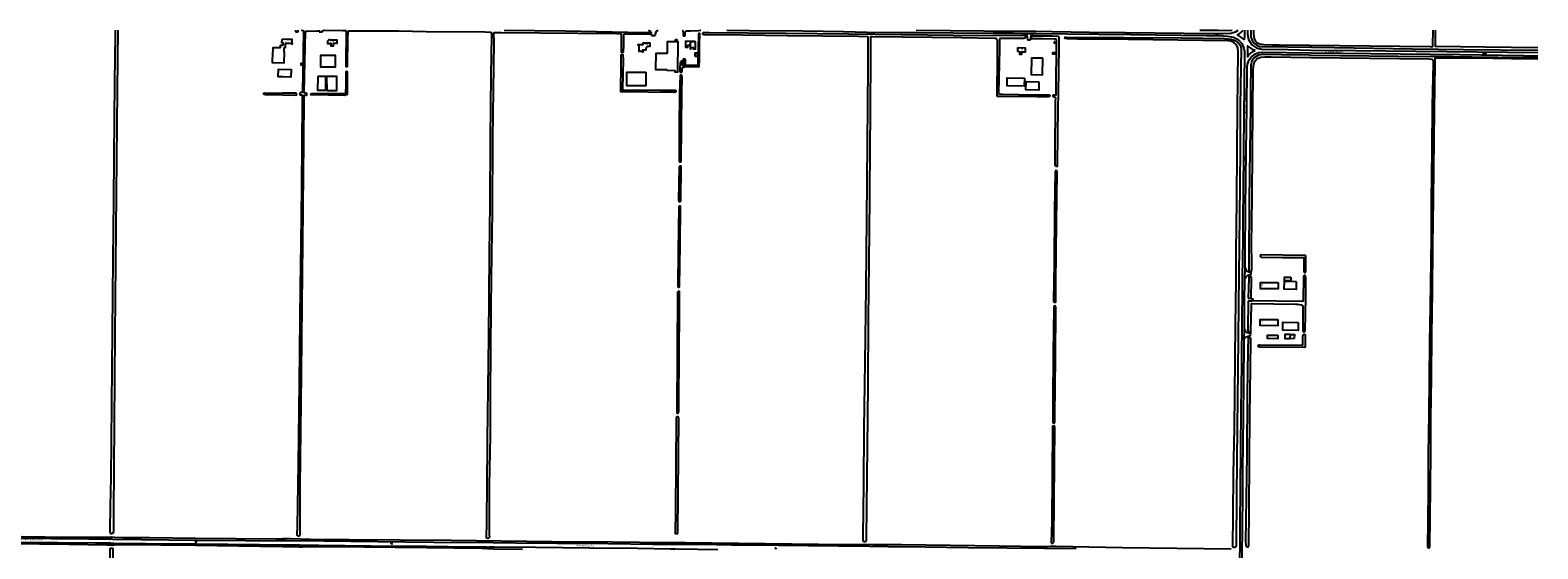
# Model space of a CAD drawing. Extents: x 168875 to 176000, y 513888 to 528000.
# Tile 106 of 106: x 173597 to 176000, y 527174 to 528000. Entities that reach past the tile are written whole.
import ezdxf

# ---------------------------------------------------------------- set-up
doc = ezdxf.new("R2010")
doc.units = 0
doc.header["$MEASUREMENT"] = 0
doc.linetypes.add('HIDDEN', pattern=[0.8, 0.5, -0.3])
doc.layers.get('0').update_dxf_attribs({"linetype": 'CONTINUOUS'})
for name, color, linetype in [('BIJGEBOUW', 12, 'CONTINUOUS'), ('DAKRAND', 10, 'CONTINUOUS'), ('HOOFDGEBOUW', 1, 'CONTINUOUS'), ('HUISNUMMER', 7, 'CONTINUOUS'), ('INSTEEK_SLOOT', 72, 'CONTINUOUS'), ('KANT_VERHARDING', 252, 'CONTINUOUS'), ('KANT_WATER', 140, 'CONTINUOUS'), ('OVERIGOPSTAL', 12, 'CONTINUOUS'), ('SEMANTIEK', 140, 'CONTINUOUS'), ('sluitlijn_verharding', 7, 'CONTINUOUS'), ('STRAATNAAM', 7, 'CONTINUOUS'), ('TALUD', 34, 'CONTINUOUS'), ('TUSSENMUUR', 12, 'HIDDEN'), ('WATERLOOPNAAM', 7, 'CONTINUOUS')]:
    doc.layers.add(name, color=color, linetype=linetype)
doc.styles.add('ISOCP', font='ISOCP.shx', dxfattribs={"height": 1.8})

# ---------------------------------------------------------------- blocks, each defined once
blk = doc.blocks.new('S05')
at = {"color": 0}
for p, q in [((0.1, 0.3), (0.4, 0.6)), ((0.1, -0.2), (0.4, 0.1)), ((0.4, 0.6), (0.7, 0.7)), ((0.4, 0.1), (0.7, 0.2)), ((0.7, 0.7), (1, 0.6)), ((0.7, 0.2), (1, 0.1)), ((1, 0.6), (1.3, 0.4)), ((1, 0.1), (1.4, -0.1)), ((1.3, 0.4), (1.7, 0.1)), ((1.7, 0.1), (2, 0)), ((2, 0), (2.3, 0.2)), ((2.3, 0.2), (2.6, 0.4)), ((1.4, -0.1), (1.7, -0.4)), ((1.7, -0.4), (2, -0.5)), ((2, -0.5), (2.3, -0.3)), ((2.3, -0.3), (2.6, -0.1))]:
    blk.add_line(p, q, dxfattribs=at)
blk = doc.blocks.new('S014')
at = {"color": 0}
for p, q in [((0, -0.8), (4.2, 1.7)), ((0, 0.6), (1.8, 1.7)), ((5.1, -1.5), (0, 1.4)), ((2.6, -1.5), (0, 0)), ((1.1, -1.5), (6.1, 1.4)), ((6.1, -0.8), (1.9, 1.7)), ((3.5, -1.5), (6.1, 0)), ((6.1, 0.7), (4.4, 1.7))]:
    blk.add_line(p, q, dxfattribs=at)

msp = doc.modelspace()

# ---------------------------------------------------------------- linework, layer by layer
at = {"layer": 'BIJGEBOUW'}
for points in [[(174625.419, 527982.654), (174625.462, 527985.203), (174628.085, 527985.159), (174628.042, 527982.609), (174625.419, 527982.654)], [(174656.531, 527958.428), (174660.611, 527958.364), (174660.69, 527963.444), (174656.61, 527963.508), (174656.531, 527958.428)], [(174000, 527925.6), (173992.611, 527925.619), (173992.792, 527937.798), (174012.99, 527937.496), (174012.809, 527925.406), (174000, 527925.6)]]:
    msp.add_lwpolyline(points, dxfattribs=at)
at = {"layer": 'DAKRAND'}
for points in [[(174641.8, 527953.8), (174638, 527953.8), (174637.8, 527945.7), (174641.6, 527945.7), (174641.8, 527953.8)], [(174068.42, 527926.201), (174055.6, 527926.3), (174055.4, 527904.7), (174068.3, 527904.6), (174068.42, 527926.201)], [(174578.3, 527933.1), (174578.2, 527911.3), (174548.3, 527911.5), (174548.4, 527933.3), (174578.3, 527933.1)], [(175181.7, 527923.5), (175181.5, 527910.9), (175154.1, 527911.4), (175154.2, 527924), (175181.7, 527923.5)], [(175204.9, 527917.6), (175204.6, 527904.4), (175184.2, 527904.8), (175184.5, 527918), (175204.9, 527917.6)], [(175614.8, 527600), (175614.7, 527587.2), (175595.9, 527587.3), (175596, 527600.1), (175614.8, 527600)], [(175606.5, 527606.8), (175606.5, 527601), (175596, 527601), (175596, 527606.8), (175606.5, 527606.8)], [(175618, 527534.6), (175617.8, 527521.7), (175593.5, 527522.1), (175593.8, 527535.1), (175618, 527534.6)], [(175585.6, 527514.4), (175585.6, 527508.5), (175569, 527508.7), (175569, 527514.5), (175585.6, 527514.4)], [(175605.014, 527509.4), (175605, 527508.3), (175597.3, 527508.4), (175597.4, 527516.1), (175605.1, 527516), (175605.092, 527515.4)], [(175605.092, 527515.4), (175605.014, 527509.4)], [(175605.014, 527509.4), (175611.8, 527509.2)]]:
    msp.add_lwpolyline(points, dxfattribs=at)
at = {"layer": 'HOOFDGEBOUW'}
for points in [[(174000.302, 527975.812), (174000.425, 527979.63), (173998.506, 527979.673), (173998.695, 527985.531)], [(174003.824, 527979.552), (174014.533, 527979.199), (174014.48, 527977.581), (174014.687, 527977.574), (174014.867, 527983.022), (174014.768, 527983.025), (174014.836, 527985.098), (174006.743, 527985.365), (174006.739, 527985.266), (173998.695, 527985.531)], [(174074.95, 527984.48), (174073.37, 527984.48), (174071.97, 527983.67), (174071.14, 527982.28), (174071.14, 527979.13), (174070.94, 527979.13), (174070.94, 527978.83), (174073.37, 527978.83), (174073.37, 527979.02), (174074.95, 527979.02)], [(174074.95, 527984.48), (174074.95, 527984.68), (174085.95, 527984.68), (174085.95, 527978.82), (174080.239, 527978.82), (174080.239, 527974.72), (174076.87, 527974.72), (174076.87, 527978.82), (174074.95, 527978.82), (174074.95, 527979.02)], [(174001.841, 527965.439), (174001.328, 527947.703), (173983.476, 527948.028), (173983.989, 527965.764)], [(174000.302, 527975.812), (173995.52, 527975.813), (173995.52, 527972.036), (173984.17, 527972.038), (173983.989, 527965.764)], [(174001.841, 527965.439), (174002.02, 527971.621), (174003.567, 527971.576)], [(174003.692, 527975.453), (174003.567, 527971.576)], [(174003.824, 527979.552), (174003.692, 527975.453)], [(174077.775, 527959.619), (174060.025, 527959.718), (174059.925, 527941.878), (174077.675, 527941.779)], [(174077.675, 527941.779), (174083.945, 527941.809), (174083.945, 527959.669), (174077.775, 527959.619)], [(174573.67, 527979.999), (174573.611, 527976.7), (174565.533, 527976.843), (174565.527, 527976.513), (174567.527, 527976.477), (174567.355, 527966.799), (174573.454, 527966.691), (174573.419, 527964.741), (174573.749, 527964.735), (174573.824, 527968.945), (174578.703, 527968.858), (174578.759, 527972.017), (174580.684, 527973.873)], [(174573.67, 527979.999), (174584.827, 527979.801), (174584.733, 527973.801), (174580.684, 527973.873)], [(174612.453, 527936.804), (174594.354, 527937.096), (174594.801, 527963.492), (174612.899, 527963.2)], [(174612.899, 527963.2), (174613.22, 527982.21), (174629.601, 527981.933), (174628.779, 527933.289), (174625.321, 527933.348), (174625.355, 527935.337), (174612.432, 527935.555), (174612.453, 527936.804)], [(174641.809, 527982.803), (174641.733, 527972.903), (174644.648, 527972.858), (174644.649, 527972.956), (174645.16, 527972.948), (174645.212, 527976.305), (174649.399, 527976.239)], [(174641.809, 527982.803), (174649.45, 527982.707)], [(174657.089, 527982.612), (174656.987, 527969.582), (174654.386, 527969.623), (174654.42, 527971.802), (174649.757, 527971.875), (174649.727, 527969.931), (174649.452, 527969.936), (174649.551, 527976.237), (174649.399, 527976.239)], [(174649.45, 527982.707), (174657.089, 527982.612)], [(175172.325, 527971.799), (175172.32, 527971.49), (175170.563, 527971.516), (175170.489, 527966.574), (175172.246, 527966.548), (175172.235, 527965.799)], [(175172.235, 527965.799), (175174.214, 527965.764), (175174.152, 527961.644), (175177.552, 527961.583), (175177.615, 527965.703), (175183.375, 527965.6), (175183.465, 527971.601), (175172.325, 527971.799)], [(174030.129, 527947.061), (174028.629, 527947.095), (174028.572, 527944.596), (174030.072, 527944.562), (174030.129, 527947.061)], [(175211.34, 527955.178), (175193.244, 527955.563), (175192.704, 527929.222), (175210.799, 527928.839), (175211.34, 527955.178)], [(174069.913, 527903.893), (174086.203, 527903.992), (174086.067, 527926.282), (174069.778, 527926.183), (174069.913, 527903.893)], [(175586.129, 527597.924), (175585.987, 527587.926), (175558.01, 527588.322), (175558.151, 527598.32), (175586.129, 527597.924)], [(175546.205, 527570.25), (175546.167, 527571.741), (175544.368, 527571.66), (175544.437, 527570.21), (175546.205, 527570.25)], [(175585.622, 527539.197), (175585.528, 527529.198), (175557.55, 527529.46), (175557.643, 527539.459), (175585.622, 527539.197)]]:
    msp.add_lwpolyline(points, dxfattribs=at)
at = {"layer": 'INSTEEK_SLOOT'}
for points in [[(173736.9, 528000), (173736.1, 527904.2), (173733.5, 527628.3), (173732.3, 527516), (173729.9, 527231.1), (173729.8, 527201.5), (173729.7, 527200.1), (173729.4, 527199.1), (173728.3, 527198.2), (173727, 527197.8), (173725.9, 527198.1), (173725.2, 527199), (173724.9, 527201.5), (173725, 527202.9), (173725.4, 527242.7), (173726.2, 527286.9), (173728, 527462.3), (173729.6, 527634.7), (173730.7, 527729.3), (173731.2, 527797.1), (173732.3, 527918.2), (173733.2, 527992), (173733.1, 528000)], [(174029.6, 528000), (174029.7, 527999.9), (174031.5, 527999.8), (174031.9, 527999.7), (174032.4, 527999.3), (174032.8, 527998.8), (174032.9, 527997.423), (174031.1, 527900.6), (174030.6, 527900.5), (174028.1, 527900.5), (174027.6, 527900.2), (174027.2, 527898.9), (174027.2, 527897.5), (174027.9, 527897.2), (174029.1, 527897.1), (174030, 527896.9), (174030.6, 527896.6), (174030.9, 527895.8), (174030.6, 527885.4), (174030.3, 527818), (174029.7, 527749.4), (174028.8, 527660.7), (174027.8, 527590.8), (174025.8, 527438.9), (174024.6, 527308.4), (174023, 527210), (174022.5, 527195.6), (174023.8, 527194.5), (174025.5, 527194.5), (174027, 527195.2), (174027.3, 527197.2), (174027.4, 527199.6), (174027.7, 527273.6), (174028.4, 527362), (174029.5, 527454), (174030.5, 527562.4), (174031.6, 527660), (174033, 527773.3), (174033.3, 527818.5), (174034.1, 527895.5), (174034, 527896.3), (174036.2, 527896.3), (174037.3, 527896.6), (174038, 527897), (174038.3, 527898.3), (174038.3, 527899.3), (174036.8, 527899.5), (174035.4, 527899.5), (174034.9, 527899.7), (174034.4, 527900.3)], [(174034.4, 527900.3), (174034.1, 527901.3), (174036.2, 527997.7), (174036.4, 527998.3), (174037.1, 527998.5), (174038.7, 527998.6), (174055.6, 527998.9), (174055.9, 527999.8), (174055.9, 528000)], [(174328.8, 527575.8), (174329.1, 527644.4), (174330.1, 527722.8), (174331.1, 527827.3), (174332.2, 527928.2), (174333, 527991.1), (174333.1, 527994.4), (174332.9, 527995.3), (174332.4, 527996), (174331.7, 527996.3), (174330.4, 527996.4), (174321.8, 527996.6), (174228.5, 527997.6), (174184.9, 527998.2), (174103.9, 527998.5), (174103.4, 527998.1), (174103.3, 527997), (174103, 527987.5), (174102.7, 527943.4), (174102.5, 527941.6), (174101.9, 527941.5), (174101.1, 527941.5), (174100.8, 527942.8), (174100.7, 527948.2), (174101.2, 527997.7), (174101, 527998.6), (174100.6, 527998.7), (174095.5, 527998.9), (174065.8, 527999.4), (174064.7, 527999.5), (174064.2, 528000)], [(174352.5, 528000), (174449.8, 527999), (174574.9, 527996.4), (174583, 527996.4), (174585.2, 527995.7), (174585.5, 527995.2), (174585.6, 527994.6), (174585.5, 527993.9), (174585, 527993), (174547.8, 527993.5), (174544.5, 527993.7), (174543.2, 527993.4), (174542.9, 527992.8), (174542.6, 527974.9), (174542.3, 527965.8), (174542.1, 527965.1), (174541.8, 527964.5), (174541.4, 527964.3), (174540.7, 527964.3), (174539.7, 527964.6), (174539.4, 527965.2), (174539.8, 527993.2), (174539.4, 527993.8), (174532.3, 527994), (174348.1, 527995.9), (174337.9, 527995.9), (174336.1, 527995.5), (174335.9, 527994.9), (174336, 527980.2), (174334.3, 527827.8), (174333.5, 527710.7), (174332.6, 527643.8), (174331.6, 527561), (174331.1, 527490.1), (174330.3, 527420.7), (174330.1, 527354.5), (174329, 527274.9), (174328.6, 527212.1), (174328.9, 527196.5), (174329.1, 527192.5), (174328.3, 527191.3), (174326.8, 527190.6), (174325, 527190.8), (174324.3, 527191.9), (174325, 527215.2), (174325.2, 527227.2), (174325.5, 527268.7), (174326.3, 527347.7), (174328.2, 527511.4), (174328.8, 527575.8)], [(174661.5, 527944.8), (174661.2, 527944.3), (174660.6, 527943.9), (174657.8, 527944), (174641.6, 527944), (174637.5, 527943.7), (174637, 527943.9), (174636.5, 527944.3), (174636.4, 527944.9), (174636.4, 527946.2), (174636.7, 527950.2), (174636.1, 527950.8), (174635.3, 527950.9), (174634.9, 527950.8), (174634.4, 527950.3), (174633.9, 527949.6), (174633.6, 527948.8), (174633.4, 527947.4), (174633.1, 527946.3), (174632.8, 527940.8), (174632.7, 527933.6), (174633, 527933.2), (174633.8, 527933), (174635.5, 527932.9), (174635.9, 527933.2), (174636.1, 527934.1), (174636.2, 527937), (174636.4, 527939), (174636.4, 527939.8), (174636.6, 527940.6), (174638.2, 527941.3), (174639.8, 527941.7), (174648.1, 527941.9), (174662.9, 527941.7), (174663.4, 527942.3), (174663.6, 527945.5), (174663.7, 527949), (174664.1, 527977.6), (174664.6, 527994.1), (174664.4, 527994.6), (174663.8, 527994.8), (174663.2, 527994.8), (174662.5, 527994.4), (174662.3, 527994.2), (174662.1, 527992.6), (174661.5, 527944.8)], [(174929.705, 527191.4), (174929.7, 527189.3), (174929.5, 527187.4), (174928.8, 527186), (174927.5, 527185.2), (174925.9, 527185.4), (174924.8, 527186.4), (174924.7, 527188.4), (174924.7, 527190.5), (174925, 527194.7), (174925.6, 527276.2), (174926.5, 527364.9), (174928, 527470.6), (174929.4, 527589.4), (174930.5, 527699.8), (174931.5, 527819.7), (174932.9, 527941.1), (174933, 527988.2), (174932.7, 527989), (174932, 527989.3), (174931.1, 527989.4), (174916.9, 527989.8), (174803.8, 527991.2), (174733.2, 527991.9), (174671.5, 527992.7), (174670.7, 527992.8), (174670, 527993.1), (174669.5, 527993.6), (174669.5, 527995.1), (174669.7, 527995.7), (174670.2, 527996.1), (174671.7, 527996.3), (174673.3, 527996.4), (174679.1, 527996.2), (174801.5, 527995.1), (174901.5, 527994.1), (174986, 527993), (175109.5, 527991.7), (175173.5, 527991.8), (175182.8, 527991.4), (175183.3, 527990.5), (175183.4, 527989.7), (175183.3, 527988.6), (175182.5, 527987.4), (175180.6, 527986.9), (175176.7, 527987), (175170.3, 527986.7), (175143.6, 527986.7), (175142.8, 527986.8), (175142.2, 527986.3)], [(175142.2, 527986.3), (175142.1, 527983.5), (175142.3, 527969.5), (175140.7, 527899.5), (175140.8, 527899.1), (175141.6, 527898.5), (175142.8, 527898.3), (175147.4, 527898), (175197.1, 527897.2), (175220.1, 527897), (175221.2, 527896.8), (175221.9, 527896.3), (175222.2, 527895.6), (175222.2, 527894.9), (175221.9, 527894.3), (175221, 527894.1), (175219.6, 527894), (175201.5, 527893.9), (175140.8, 527894.5), (175138.9, 527894.6), (175138.3, 527894.8), (175138.1, 527895.4), (175138.2, 527898.9), (175138.9, 527955), (175138.8, 527984), (175138.6, 527984.6), (175138, 527985.7), (175137.4, 527986.3), (175136.5, 527986.6), (175134, 527987), (175081.7, 527987.6), (174940.5, 527989.5), (174937.8, 527989.6), (174936.7, 527989.4), (174936.5, 527988.7), (174936.4, 527987.3), (174936.7, 527983), (174936.4, 527970), (174935.7, 527861.4), (174935.6, 527819.4), (174935, 527732.3), (174933.6, 527630), (174933, 527540.2), (174932.1, 527433.6), (174931, 527336.5), (174929.705, 527191.4)], [(175234, 527783.8), (175233.7, 527783), (175232.2, 527783), (175231.6, 527783.6), (175231.1, 527784.6), (175230.7, 527786.2), (175230.9, 527801.9), (175231.5, 527886.9), (175231.8, 527891.7), (175231.7, 527892.2), (175231.3, 527893), (175230.8, 527893.4), (175228.8, 527893.5), (175228.4, 527893.7), (175228, 527894.1), (175227.7, 527895), (175227.7, 527895.8), (175227.8, 527896.4), (175228.3, 527896.8), (175229.8, 527896.8), (175230.7, 527896.9), (175231.4, 527896.8), (175232.1, 527896.9), (175232.4, 527897.2), (175232.5, 527898.2), (175232.4, 527901.1), (175232.9, 527984), (175232.8, 527984.9), (175232.5, 527985.6), (175230.5, 527985.9), (175210.8, 527986), (175193.5, 527986.4), (175193.3, 527986.5), (175192.9, 527987), (175192.5, 527987.8), (175192.5, 527988.6), (175192.6, 527989.2), (175193, 527989.7), (175193.9, 527990.5), (175195.5, 527990.9), (175226.2, 527991), (175234.4, 527990.5), (175235.4, 527990.2), (175236, 527989.6), (175236.2, 527989.2), (175236.4, 527988.2), (175236.6, 527986.5), (175236.4, 527979.5), (175236.4, 527972.9), (175236, 527937.9)], [(175525.5, 527813.6), (175525, 527752.7), (175522.9, 527562.2), (175522, 527457.8), (175520.8, 527368.2), (175519.8, 527257.4), (175519.4, 527181.5), (175519.2, 527178.4), (175518.2, 527176.9), (175517.1, 527175.9), (175515.6, 527175.9), (175514.6, 527176.7), (175514.1, 527178.3), (175514.5, 527226.9), (175515.2, 527293.9), (175516.4, 527366.3), (175518.3, 527530.6), (175519, 527600.7), (175519.3, 527646.9), (175520.1, 527728.3), (175521, 527809), (175521.5, 527875.2), (175522.6, 527964.3), (175521.8, 527972.3), (175519.1, 527977.4), (175515.7, 527980.6), (175510.9, 527982.6), (175505.8, 527982.9), (175347.3, 527985.2), (175265.6, 527985.9), (175250.3, 527986.2), (175246.6, 527986.8), (175246.3, 527987.7), (175246.8, 527988.6), (175248.8, 527989.1), (175432.1, 527987.7), (175500.5, 527987), (175511.4, 527985.8), (175517.5, 527983.8), (175521.1, 527981.3), (175526, 527975.8), (175527.4, 527970.1), (175525.8, 527879.8), (175525.5, 527813.6)], [(175461.5, 528000), (175472.6, 527999.9)], [(175472.6, 527999.9), (175490.5, 527999.8), (175505.2, 527999.5), (175512.4, 527999.9), (175512.632, 528000)], [(175542.581, 528000), (175542.7, 527989.6), (175544.9, 527983.5), (175548.6, 527978.6), (175552.7, 527975.6), (175556.4, 527974.2), (175562.2, 527973.8), (175639.4, 527972.9), (175675.9, 527972.4), (175800.6, 527970.4), (175881.4, 527969.3), (176000, 527968.3)], [(175547.037, 528000), (175547.1, 527994.1)], [(175547.1, 527994.1), (175547.7, 527986.6), (175549.6, 527983.2), (175552.6, 527979.8), (175557.1, 527978.1), (175563.6, 527977), (175576.9, 527976.7), (175587.6, 527976.7), (175828.4, 527973.8), (175831.2, 527973.7), (175831.7, 527973.8), (175832.3, 527973.8), (175832.6, 527974), (175832.7, 527974.4), (175832.8, 527975.7), (175833.2, 528000)], [(176000, 527971.9), (175915.5, 527973), (175837.8, 527973.9), (175837.1, 527974.2), (175837, 527974.7), (175837.1, 528000)], [(174626.3, 527902.9), (174626.3, 527902.3), (174626.1, 527901.9), (174625.6, 527901.3), (174624.9, 527901), (174624.2, 527901.1), (174622, 527901), (174542.5, 527901.7), (174539.9, 527901.6), (174538.7, 527901.7), (174538.4, 527902.5), (174538.6, 527905.5), (174539, 527942.3), (174538.9, 527960.3), (174539, 527960.9), (174539.6, 527961.3), (174541.3, 527961.3), (174541.8, 527961.2), (174542, 527960.4), (174542.1, 527953.2), (174541.2, 527905.9), (174541.1, 527905.3), (174541.2, 527904.9), (174541.7, 527904.7), (174542.7, 527904.6), (174561.8, 527904.8), (174601.4, 527904.6), (174625, 527904.2), (174625.5, 527904.1), (174626, 527903.8), (174626.3, 527902.9)], [(176000, 527956.1), (175979, 527956.2), (175894.4, 527957.1), (175834.7, 527957.9), (175822.9, 527957.8), (175639, 527959.9), (175635.4, 527960.4), (175591.4, 527960.9), (175561.3, 527961.4), (175554.8, 527960.2), (175548.3, 527956.7), (175544.3, 527951.1), (175542.7, 527945), (175542.5, 527936.7), (175542.3, 527911.2), (175542.2, 527878.7), (175541.2, 527809), (175540.2, 527729.8), (175539.4, 527633.1), (175539.2, 527617.9), (175540, 527616.8), (175541.2, 527616.5), (175542.8, 527616.4), (175543.8, 527616.9), (175544.1, 527617.5), (175544.3, 527629.1), (175543.9, 527658.6), (175544.7, 527733.2), (175545.4, 527808.8), (175546.4, 527935), (175546.6, 527943.8), (175549, 527950.7), (175552.8, 527955.1), (175558.6, 527957.2), (175565, 527957.7), (175574.801, 527957.5), (175638.4, 527956.7), (175731.5, 527955.2), (175827, 527954.1), (175830.4, 527954), (175831.6, 527953.8), (175832.3, 527953.4), (175832.7, 527953), (175833, 527950.8), (175833, 527946.8), (175831.6, 527880.2), (175831, 527807.5), (175830.2, 527729.4), (175829.9, 527668.6), (175828.4, 527559.4)], [(175236, 527937.9), (175235.7, 527898.4), (175235, 527876.3), (175234, 527787.1), (175234.1, 527785.7), (175234, 527784.9), (175234, 527783.8)], [(175828.4, 527559.4), (175827.5, 527502.8), (175826.1, 527387.8), (175825.2, 527324.9), (175825, 527270.4), (175824.6, 527215.8), (175824.2, 527178.7), (175824.3, 527177.4), (175824.6, 527176.3), (175825.7, 527175.7), (175826.9, 527175.8), (175827.6, 527176.4), (175828, 527177.7), (175828.8, 527271.2), (175829.4, 527328.6), (175829.7, 527381.2), (175830.3, 527446.7), (175831.3, 527515.4), (175831.9, 527582.8), (175832.7, 527656.4), (175833.8, 527731.4), (175835.2, 527872.6), (175836.1, 527944.6), (175836.5, 527956.1), (175846.9, 527956.1), (175899.2, 527955.7), (175957.9, 527955), (176000, 527954.4)], [(174102.7, 527899.1), (174102.7, 527898.5), (174102.4, 527897.8), (174102, 527897.2), (174101.1, 527896.8), (174098, 527896.1), (174046, 527896.9), (174044.8, 527896.8), (174044.7, 527897.3), (174044.7, 527898.1), (174045, 527898.6), (174045.5, 527899.1), (174047.2, 527899.4), (174054.7, 527899.6), (174098.8, 527899.3), (174099.5, 527899.4), (174100.4, 527900.4), (174100.4, 527902.7), (174101, 527910.5), (174100.7, 527931.4), (174100.9, 527934.3), (174101.5, 527934.6), (174102, 527934.6), (174102.3, 527934.4), (174102.5, 527933.7), (174102.6, 527927.1), (174102.7, 527899.1)], [(174636.3, 527925.2), (174635.9, 527927.2), (174635.6, 527927.9), (174635.3, 527928.3), (174633.6, 527928.3), (174633.1, 527927.9), (174633, 527927), (174632.3, 527900.2), (174631.8, 527845.3), (174631.6, 527791.8), (174631.7, 527790.7), (174632.3, 527790.3), (174632.8, 527790.2), (174633.9, 527790.2), (174634.3, 527790.5), (174634.6, 527791.1), (174635.6, 527900.5), (174636.3, 527925.2)], [(174000, 527896.9), (173972.1, 527897.2), (173970.7, 527897.3), (173970.3, 527897.4), (173970, 527897.7), (173969.8, 527898.3), (173969.8, 527899), (173969.9, 527899.6), (173970.8, 527900), (173975.5, 527899.9), (174000, 527899.7)], [(174000, 527896.9), (174020.5, 527896.7), (174021.8, 527897), (174021.9, 527897.2), (174022, 527898.6), (174021.7, 527899.3), (174021.1, 527899.5), (174017.6, 527899.6), (174000, 527899.7)], [(174634.9, 527782.5), (174634.5, 527783.4), (174633.7, 527783.5), (174632.8, 527783.5), (174632, 527783.1), (174631.5, 527782.3), (174630.7, 527728.7), (174630.8, 527727.8), (174631.2, 527727.3), (174632.8, 527727), (174633.8, 527727.4), (174634.1, 527728.4), (174634.2, 527729.7), (174634.9, 527782.5)], [(175233.9, 527774.8), (175233.5, 527775.9), (175232.4, 527776.4), (175231.3, 527776.2), (175230.8, 527775), (175230.7, 527774.2), (175229.8, 527712.1), (175229, 527628.5), (175228.3, 527569.6), (175228.3, 527568.5), (175228.6, 527567.4), (175229.5, 527566.8), (175230.8, 527567), (175231.6, 527567.5), (175231.8, 527568.6), (175231.9, 527592.1), (175232.6, 527649.7), (175233.9, 527774.8)], [(174633.9, 527718.7), (174633.5, 527719.6), (174632.6, 527719.8), (174631.6, 527719.8), (174631.1, 527719.2), (174630.9, 527718.3), (174630, 527647.8), (174629.4, 527592.4), (174629.4, 527591.6), (174629.8, 527590.8), (174630.7, 527590.5), (174631.5, 527590.5), (174632.1, 527591.1), (174632.3, 527592.1), (174633, 527658), (174633.9, 527718.7)], [(175627.1, 527615.8), (175627.5, 527614.5), (175628.2, 527614), (175629.2, 527614), (175629.9, 527614.4), (175630.1, 527615.5), (175630.4, 527640.2), (175629.5, 527640.9), (175628.3, 527641.2), (175559.1, 527642), (175558.1, 527641.7), (175557.4, 527640.8), (175557.5, 527639.9), (175558.7, 527638.9), (175560.2, 527638.5), (175593.1, 527638.1), (175626.1, 527637.9), (175626.8, 527637.7), (175627, 527637.2), (175627.1, 527615.8)], [(175538.52, 527569.192), (175537.9, 527522.7), (175538.1, 527520.3), (175538.7, 527519.5), (175540, 527519), (175541.6, 527519.1), (175542.466, 527519.966), (175542.7, 527521.1), (175543, 527540.7), (175543.6, 527562.7), (175543.8, 527563.9), (175544.2, 527564.6), (175544.8, 527564.9), (175613.8, 527563.9), (175616.8, 527563.7), (175623.3, 527562.4), (175624.5, 527561.8), (175625.5, 527561.2), (175625.7, 527560.4), (175625.5, 527522), (175625.5, 527521.5), (175626, 527520.1), (175627.2, 527519.6), (175628.8, 527520), (175629.1, 527520.7), (175629.5, 527547.8), (175630, 527576.1), (175630, 527606.2), (175629.9, 527607.9), (175629, 527609.1), (175627.6, 527609.2), (175626.4, 527608.4), (175626.3, 527607.2), (175626.2, 527570.9), (175626.2, 527569.3), (175625.6, 527568.2), (175624.1, 527568), (175544.6, 527569.2)], [(175543.031, 527573.209), (175543.5, 527603.1), (175543.7, 527605.8), (175543, 527607.4), (175541.9, 527608.2), (175540.3, 527608), (175539.6, 527606.7), (175539.3, 527605.3), (175538.585, 527573.32)], [(174632.3, 527582.9), (174631.9, 527583.6), (174630.7, 527583.8), (174629.7, 527583.7), (174629, 527583), (174627.6, 527391.7), (174627.9, 527390.6), (174628.8, 527390.2), (174629.9, 527390.3), (174630.5, 527391.2), (174630.9, 527392.5), (174630.8, 527394.2), (174630.9, 527400.8), (174631.5, 527488.7), (174632.1, 527549.2), (174632.3, 527582.9)], [(175232.1, 527559.4), (175231.5, 527560.6), (175230.2, 527560.8), (175229.1, 527560.6), (175228.6, 527559.5), (175228.5, 527557.9), (175227.8, 527485.4), (175226.9, 527409.1), (175226.9, 527376.3), (175227.1, 527375.3), (175227.9, 527374.5), (175228.9, 527374.3), (175229.9, 527374.9), (175230.2, 527376), (175230.2, 527386.2), (175231.5, 527477.9), (175232, 527557.1), (175232.1, 527559.4)], [(175538.52, 527569.192), (175544.6, 527569.2)], [(175538.585, 527573.32), (175543.031, 527573.209)], [(175541.8, 527510.4), (175540.1, 527510.8), (175538.6, 527510), (175538.3, 527508.7), (175537.7, 527490.2), (175536.8, 527420.4), (175536.1, 527324.4), (175534.3, 527185.1), (175534.4, 527180.1), (175535, 527178.5), (175536.3, 527177.4), (175537.6, 527177.2), (175538.9, 527177.7), (175539.2, 527178.8), (175539.7, 527237), (175540.6, 527315.5), (175541, 527385.3), (175541.9, 527462.3), (175542.6, 527505.8), (175542.4, 527508.6), (175541.8, 527510.4)], [(175625.6, 527512.7), (175625.7, 527514), (175626.3, 527515.2), (175627.5, 527515.8), (175628.7, 527515.4), (175629.1, 527514.4), (175629.2, 527496), (175629, 527495.1), (175628.7, 527494.6), (175627.9, 527494.4), (175557.7, 527495.4), (175555.8, 527495.6), (175554.8, 527495.9), (175554.4, 527497.1), (175555, 527498.2), (175555.9, 527498.8), (175557, 527498.9), (175624, 527498.2), (175624.8, 527498.4), (175625.3, 527498.7), (175625.5, 527499.4), (175625.6, 527512.7)], [(174630.8, 527383.1), (174630.7, 527383.8), (174629.7, 527384.2), (174628.4, 527384.3), (174627.3, 527383.9), (174627, 527383.3), (174626.9, 527382), (174626.1, 527306.1), (174625.5, 527235), (174625.008, 527198.509), (174629.521, 527198.569)], [(174629.521, 527198.569), (174629.7, 527260.9), (174630.8, 527383.1)], [(175230.1, 527368.3), (175229.6, 527369.3), (175228.6, 527369.7), (175227.3, 527369.6), (175226.6, 527368.9), (175226.4, 527367.6), (175226.5, 527366.1), (175225.3, 527216.9), (175224.6, 527184), (175225.5, 527182.9), (175226.7, 527182.5), (175227.8, 527183.4), (175228.4, 527184.8), (175228.7, 527187.5), (175229.4, 527250.6), (175230.1, 527368.3)], [(173430.658, 527195.012), (173433.4, 527195.6), (173437.3, 527195.9), (173443.3, 527196), (173450.3, 527195.8), (173460.9, 527195.3), (173477.2, 527194.4), (173545.8, 527194), (173621.1, 527193.3), (173684.7, 527192.6), (173725.1, 527192.5), (173726, 527192.8), (173727.2, 527192.9), (173731.4, 527192.5), (173744.7, 527192.1), (173787.6, 527191.8), (173861.1, 527191), (173989.6, 527190), (174000, 527190)], [(173430.646, 527183.291), (173433.3, 527182.8), (173438.3, 527182.3), (173441.9, 527182.1), (173460.3, 527181.9), (173463.7, 527182.2), (173466.5, 527182.9), (173470.2, 527183), (173518, 527183), (173659, 527181.4), (173719.4, 527180.5), (173731.3, 527180.1), (173750.1, 527180.7), (173860.5, 527179.6), (173964.1, 527178.3), (174000, 527177.6)], [(173723.1, 527000), (173724.5, 527123.4), (173724.9, 527173.8), (173725.3, 527174.9), (173726.2, 527175.2), (173727.4, 527175.2), (173728.4, 527175.1), (173728.9, 527174.5), (173729.2, 527173.3), (173729.1, 527171.8), (173728.7, 527124.2), (173727.1, 527000)], [(174927.8, 527180.8), (174916, 527180.5), (174853, 527181.1), (174641.6, 527183.7), (174634.1, 527183.9), (174627.3, 527183.8), (174621.2, 527183.6), (174612.2, 527183.8), (174524.6, 527184.7), (174429.3, 527185.4), (174268.2, 527187), (174105.5, 527188.4), (174043.9, 527189.1), (174011.4, 527190), (174000, 527190)], [(174000, 527177.6), (174025.9, 527177.2), (174032, 527177.2), (174038.8, 527177.7), (174043.8, 527177.8), (174128.8, 527177.1), (174229.5, 527176), (174316.3, 527174.9), (174326.2, 527174.3), (174336.1, 527174), (174381.9, 527173.5)], [(175511.2, 527173.5), (175424.5, 527174.6), (175338.2, 527175.8), (175232.5, 527177.5), (175228.3, 527177.9), (175223.1, 527177.9), (175218.6, 527177.3), (175210.7, 527177.3), (175141.6, 527178.1), (174986.5, 527180.3), (174940, 527180.6), (174927.8, 527180.8)]]:
    msp.add_lwpolyline(points, dxfattribs=at)
at = {"layer": 'KANT_VERHARDING'}
for points in [[(174020.333, 528000), (174019.927, 527997.563)], [(174024.173, 527997.517), (174024.2, 527998.1)], [(174024.2, 527998.1), (174024.395, 528000)], [(174058, 527997.152), (174058, 528000)], [(174062.981, 527997.098), (174063.129, 528000)], [(174582.557, 528000), (174584.9, 527998.8)], [(174584.9, 527998.8), (174587.1, 527995.1), (174587.3, 527992.5), (174587.3, 527991.493)], [(174596.2, 527999.1), (174594.2, 527996.9), (174593.4, 527994.2), (174593.366, 527991.427)], [(174596.2, 527999.1), (174598.212, 528000)], [(174636.6, 528000), (174636.8, 527999.8), (174637.2, 527999.1), (174637.8, 527996.3), (174637.7, 527994.7), (174637.791, 527990.907)], [(174641.136, 527990.862), (174641.2, 527997.3), (174642.6, 527999.2), (174645.2, 527999.2), (174649.4, 527999), (174662.6, 527999.5), (174666, 528000)], [(174707.3, 528000), (174743.1, 527999.5), (174828.7, 527998.8), (174893.5, 527998), (174930.5, 527996.8), (174985.6, 527996.4), (175010, 527996.4), (175068.9, 527996), (175132, 527995.2), (175164.4, 527995), (175177.725, 527994.821)], [(175009.3, 528000), (175063.4, 527999.4), (175116.9, 527999), (175132.7, 527998.6), (175159.7, 527998.4), (175182.2, 527998.4), (175200.3, 527998.2), (175226.2, 527997.7), (175285.6, 527996.8), (175343, 527996.4), (175435.9, 527995.2), (175485.8, 527994.8), (175499, 527994.9), (175510.7, 527995.1), (175518.1, 527997.1)], [(175177.725, 527994.821), (175199.699, 527994.526)], [(175177.725, 527994.821), (175183.4, 527993.9), (175184.4, 527993.1), (175185.1, 527991.8), (175186.4, 527988.6), (175186.815, 527984.698)], [(175199.699, 527994.526), (175197.2, 527994), (175195.4, 527993.5), (175193.9, 527992.7), (175192.1, 527990.9), (175191.7, 527989), (175191.621, 527984.634)], [(175199.699, 527994.526), (175350.7, 527992.9), (175472.1, 527991.7), (175490.5, 527991.3), (175505.2, 527990.6), (175515.1, 527988.8), (175522.4, 527984.9), (175528.4, 527978.7), (175531.5, 527971.4), (175532.5, 527966), (175531.1, 527809.5), (175530.6, 527742), (175530.1, 527704.6), (175529.8, 527666), (175529, 527606.3), (175528.2, 527517.6), (175527.8, 527494), (175527.5, 527468.8), (175526.9, 527394.3), (175525.2, 527210.5), (175525, 527177.3), (175524.7, 527158.7), (175524.2, 527103.7), (175523.1, 527000)], [(175518.1, 527997.1), (175522.539, 528000)], [(175532.3, 528000), (175532.5, 527996.5), (175532.5, 527990.3), (175532.1, 527985), (175530.3, 527986.1), (175527.7, 527988.1), (175524.5, 527990.3), (175521.2, 527992.7), (175523.8, 527994.3), (175526.6, 527996.4), (175530.214, 528000)], [(175537.322, 528000), (175537.4, 527994.2)], [(175537.4, 527994.2), (175538.8, 527985), (175544.1, 527976.8), (175552.2, 527971.5), (175560.1, 527969.6), (175601.6, 527969), (175639, 527968.3), (175709.2, 527967.4), (176000, 527964.2)], [(175533.5, 527621.6), (175533.6, 527642.5), (175534.2, 527715.8), (175534.8, 527759.9), (175535.2, 527808.4), (175536, 527875.8), (175536.6, 527939.9), (175537.3, 527945.9), (175539.9, 527952.8), (175543.6, 527957.6), (175549.9, 527962.2), (175555.4, 527964.4), (175560.7, 527965), (175638.7, 527963.7), (175875.7, 527961), (175977, 527959.6), (176000, 527959.4)], [(175549.4, 527967.4), (175546.5, 527968.7), (175542.1, 527971.7), (175537.4, 527975.1), (175537.3, 527957.7), (175539.5, 527960.7), (175543.2, 527963.8), (175546.3, 527966), (175549.4, 527967.4)], [(175532.6, 527523.9), (175532.4, 527534.7), (175532.6, 527566.8), (175533.2, 527604.1)], [(175533.2, 527604.1), (175533.5, 527621.6)], [(175533.2, 527604.1), (175534.9, 527607.2), (175537.7, 527609.6), (175540.9, 527610.7), (175543.315, 527610.7)], [(175533.5, 527621.6), (175534.5, 527618.6), (175536.8, 527616.2), (175539.6, 527615), (175542.4, 527615)], [(175542.4, 527615), (175542.5, 527615.9), (175543.407, 527616.07)], [(175543.388, 527614.953), (175542.4, 527615)], [(175527, 527000), (175527.3, 527016), (175528, 527067.3), (175528.2, 527113.4), (175529.7, 527258.1), (175530, 527299.9), (175530.4, 527340.5), (175531.4, 527434.8), (175532, 527507.1)], [(175532, 527507.1), (175532.6, 527523.9)], [(175532, 527507.1), (175532.7, 527508.7), (175535.2, 527511.5), (175538.6, 527512.9), (175541.3, 527513.5), (175542.234, 527513.458)], [(175532.6, 527523.9), (175533.8, 527521), (175535.9, 527519), (175539.1, 527517.8), (175541.4, 527517.5), (175542.414, 527518.901)]]:
    msp.add_lwpolyline(points, dxfattribs=at)
at = {"layer": 'KANT_WATER'}
for points in [[(173430.185, 527192.298), (173434.7, 527192.2), (173440.9, 527192.3), (173445.1, 527192.3), (173469.6, 527192), (173515.3, 527191.7), (173560.1, 527191.4), (173579.3, 527191), (173630.6, 527190.4), (173690.5, 527189.9), (173725.1, 527189.5), (173726.1, 527189.7), (173727.2, 527190.4), (173728.5, 527189.5), (173729.1, 527189.3), (173774.8, 527188.9), (173861.9, 527187.9), (173940.4, 527187.3), (174000, 527186.7)], [(173430.009, 527186.5), (173440, 527186), (173440.6, 527185.5), (173442, 527185.7), (173442.5, 527185.8), (173466.6, 527185.6), (173467.4, 527185.4), (173468, 527185), (173470.2, 527185.8), (173473.1, 527185.4), (173523.5, 527185), (173577.2, 527184.6), (173640.8, 527184), (173701.4, 527183.4), (173725.7, 527183.3), (173726.5, 527183), (173727.6, 527182.4), (173728.1, 527182.4), (173728.7, 527183), (173730.4, 527183.1), (173781.2, 527182.7), (173862.6, 527181.7), (173962.9, 527180.9), (174000, 527180.4)], [(175264, 527173.8), (175213.9, 527174.5), (175154.2, 527175.2), (175091.9, 527175.8), (175023.7, 527176.5), (174964.8, 527177.3), (174935.1, 527177.6), (174926.9, 527178.3), (174885.6, 527178.1), (174790.1, 527179.3), (174762.8, 527179.6), (174715.1, 527179.9), (174667.2, 527180.7), (174630.1, 527180.8), (174589.6, 527181), (174517.9, 527181.7), (174436.8, 527182.4), (174371, 527183), (174335.3, 527183.3), (174240.4, 527184.3), (174151, 527185.1), (174065.5, 527186), (174005.2, 527186.7), (174000, 527186.7)], [(174000, 527180.4), (174022.8, 527180.2), (174024, 527180.1), (174025, 527179.6), (174025.9, 527180.1), (174026.8, 527180.3), (174057.2, 527179.9), (174140.7, 527178.9), (174229, 527178.2), (174297.3, 527177.3), (174323.3, 527177.1), (174324.3, 527177.1), (174325.8, 527176.9), (174326.7, 527176.5), (174327.8, 527176.9), (174329.1, 527177.1), (174336.7, 527177), (174402.4, 527176.5), (174489, 527175.5), (174565, 527174.8), (174617.9, 527174), (174625.7, 527174), (174626.3, 527173.9)], [(174627.4, 527173.8), (174627.9, 527174), (174629.1, 527174), (174693.2, 527173.1)]]:
    msp.add_lwpolyline(points, dxfattribs=at)
at = {"layer": 'OVERIGOPSTAL'}
for points in [[(175230.8, 527964.4), (175230.8, 527961.9), (175227.2, 527961.9), (175227.1, 527964.4), (175230.8, 527964.4)], [(175230.3, 527981.3), (175229, 527981.2), (175229, 527979.6), (175230.3, 527979.5), (175230.3, 527981.3)]]:
    msp.add_lwpolyline(points, dxfattribs=at)
at = {"layer": 'sluitlijn_verharding'}
for points in [[(174019.927, 527997.563), (174024.173, 527997.517)], [(174058, 527997.152), (174062.981, 527997.098)], [(174587.3, 527991.493), (174593.366, 527991.427)], [(174637.791, 527990.907), (174641.136, 527990.862)], [(175186.815, 527984.698), (175191.621, 527984.634)], [(175543.315, 527610.7), (175543.388, 527614.953)], [(175543.388, 527614.953), (175543.407, 527616.07)], [(175542.234, 527513.458), (175542.414, 527518.901)]]:
    msp.add_lwpolyline(points, dxfattribs=at)
at = {"layer": 'TALUD'}
msp.add_lwpolyline([(175605.092, 527515.4), (175612, 527515.2), (175611.8, 527509.2)], dxfattribs=at)
at = {"layer": 'TUSSENMUUR'}
msp.add_lwpolyline([(174649.399, 527976.239), (174649.45, 527982.707)], dxfattribs=at)

# ---------------------------------------------------------------- block references
at = {"layer": 'SEMANTIEK'}
for p in [(175151.05, 527996.699), (175912.148, 527962.999)]:
    msp.add_blockref('S014', p, dxfattribs=at)
for name, p, rotation in [('S014', (175533.1, 527799.05), 270), ('S05', (173860.231, 527185.296), 359.1291920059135), ('S05', (174172.094, 527182.214), 359.0902070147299), ('S05', (174784.014, 527175.103), 358.6614356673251)]:
    msp.add_blockref(name, p, dxfattribs=dict(at, rotation=rotation))

# ---------------------------------------------------------------- texts
at = {"layer": 'HUISNUMMER', "style": 'ISOCP'}
for s, p in [('47', (174002.576, 527981.92)), ('45', (174078.032, 527981.216)), ('43', (174577.552, 527976.48)), ('41b', (174643.255, 527979.295)), ('41a', (174650.783, 527979.255)), ('39', (175175.872, 527968))]:
    msp.add_text(s, height=2.5, dxfattribs=at).set_placement(p)
for s, rotation, p in [('4II', 89.190677, (175561.76, 527592.351)), ('4I', 89.465902, (175562.049, 527532.842))]:
    msp.add_text(s, height=2.5, rotation=rotation, dxfattribs=at).set_placement(p)
at = {"layer": 'STRAATNAAM', "style": 'ISOCP'}
for s, rotation, p in [('Onderduikersweg', 359.425443, (175335.88, 527993.682)), ('Onderduikersweg', 359.425443, (175661.149, 527964.757)), ('Weg van Ongenade', 89.319963, (175534.732, 527867.017)), ('Weg van Ongenade', 269.311771, (175527.214, 527326.807))]:
    msp.add_text(s, height=2.5, rotation=rotation, dxfattribs=at).set_placement(p)
at = {"layer": 'WATERLOOPNAAM', "style": 'ISOCP'}
for rotation, p in [(359.311771, (173586.483, 527187.91)), (359.829622, (174468.113, 527178.13))]:
    msp.add_text('Onderduikerstocht', height=2.5, rotation=rotation, dxfattribs=at).set_placement(p)

doc.saveas('drawing.dxf')
